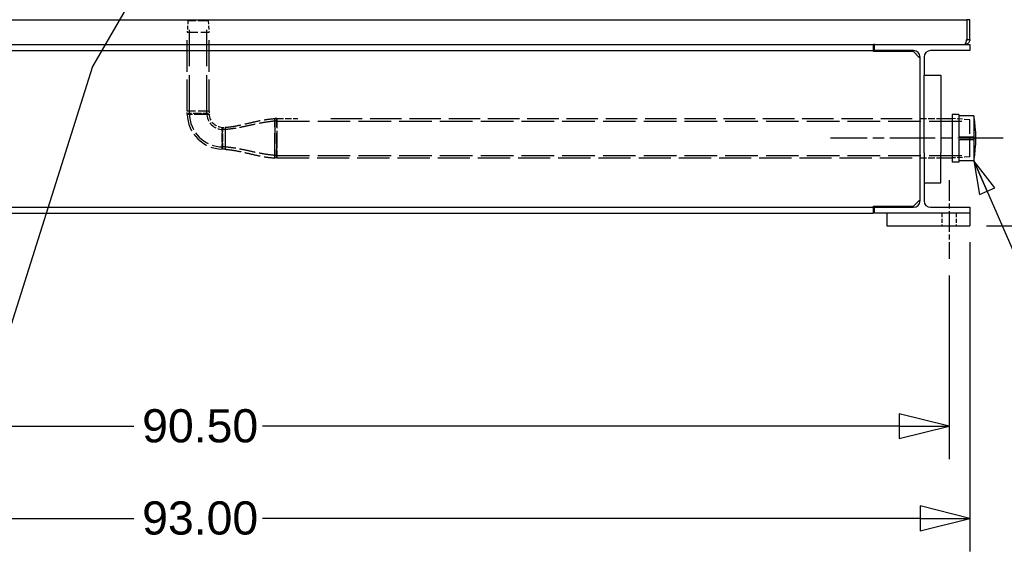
# Paper-space layout 'SHEET_1' of a CAD drawing. Header units: inches. Extents: x 4 to 540, y 12 to 340.
# Tile 18 of 118: x 73 to 133, y 83 to 115. Entities that reach past the tile are written whole.
import ezdxf

# ---------------------------------------------------------------- set-up
doc = ezdxf.new("R2010")
doc.units = ezdxf.units.IN
doc.header["$LTSCALE"] = 16
doc.header["$MEASUREMENT"] = 0
doc.linetypes.add('CHAIN', pattern=[0.7087, 0.4724, -0.0591, 0.1181, -0.0591])
doc.linetypes.add('DASHED', pattern=[0.2067, 0.1654, -0.0413])
doc.layers.get('0').update_dxf_attribs({"lineweight": 25})
doc.layers.get('DEFPOINTS').update_dxf_attribs({"lineweight": 25})
for name, color, linetype, lineweight in [('CENTER', 7, 'CHAIN', 25), ('DIMEN', 7, 'Continuous', 25), ('HIDDEN', 7, 'DASHED', 25)]:
    doc.layers.add(name, color=color, linetype=linetype, lineweight=lineweight)
doc.styles.get("Standard").update_dxf_attribs({"font": 'arial.ttf'})
doc.dimstyles.new('DEFAULT-ANSI', dxfattribs={"dimscale": 16, "dimtxt": 0.125, "dimasz": 0.1875, "dimexe": 0.125, "dimexo": 0.0625, "dimgap": 0.031496, "dimtad": 0, "dimtih": 1, "dimtoh": 1, "dimrnd": 1e-08, "dimzin": 4, "dimdsep": 46, "dimtxsty": 'Standard', "dimblk": 'Filled-1', "dimcen": 0.09, "dimdle": 0.393701, "dimclrd": 256, "dimclre": 256, "dimclrt": 256, "dimadec": 0, "dimazin": 1, "dimtfac": 1.504, "dimtofl": 0, "dimtmove": 0, "dimatfit": 3, "dimldrblk": 'Filled-1', "dimfxl": 1, "dimtolj": 1, "dimtzin": 4, "dimlwd": 25, "dimlwe": 25, "dimarcsym": 0})
doc.dimstyles.new('DEFAULT-ANSI$7', dxfattribs={"dimscale": 16, "dimtxt": 0.125, "dimasz": 0.125, "dimexe": 0.125, "dimexo": 0.0625, "dimgap": 0.031496, "dimtad": 0, "dimtih": 1, "dimtoh": 1, "dimrnd": 1e-08, "dimzin": 4, "dimdsep": 46, "dimtxsty": 'Standard', "dimblk": 'Filled-1', "dimcen": 0.09, "dimdle": 0.393701, "dimclrd": 256, "dimclre": 256, "dimclrt": 256, "dimadec": 0, "dimazin": 1, "dimtfac": 1.504, "dimtofl": 0, "dimtmove": 0, "dimatfit": 3, "dimldrblk": 'Filled-1', "dimfxl": 1, "dimtolj": 1, "dimtzin": 4, "dimlwd": 25, "dimlwe": 25, "dimarcsym": 0})

# ---------------------------------------------------------------- blocks, each defined once
blk = doc.blocks.new('Filled-1')
at = {"color": 0}
for p, q in [((0, 0), (-1, 0.25)), ((-1, 0.25), (-1, -0.25)), ((-1, 0), (0, 0)), ((-1, -0.25), (0, 0))]:
    blk.add_line(p, q, dxfattribs=at)
at = {"color": 0, "flags": 128}
blk.add_lwpolyline([(-1, -0.25), (0, 0), (-1, 0.25), (-1, -0.25)], dxfattribs=at)
at = {"color": 0}
blk.add_solid([(-1, -0.25), (0, 0), (-1, 0.25), (-1, -0.25)], dxfattribs=at)
blk = doc.blocks.new('*D13')
at = {"layer": 'DEFPOINTS', "color": 0, "linetype": 'Continuous'}
for p in [(38.903, 100.969), (129.403, 100.969), (38.903, 90.89)]:
    blk.add_point(p, dxfattribs=at)
at = {"layer": 'DIMEN', "linetype": 'Continuous', "lineweight": 25}
for p, q in [((38.903, 99.969), (38.903, 88.89)), ((129.403, 99.969), (129.403, 88.89)), ((41.903, 90.89), (80.278, 90.89)), ((126.403, 90.89), (88.028, 90.89))]:
    blk.add_line(p, q, dxfattribs=at)
at = {"layer": 'DIMEN', "linetype": 'Continuous', "lineweight": 25, "xscale": 3, "yscale": 3, "zscale": 3, "rotation": 180}
blk.add_blockref('Filled-1', (38.903, 90.89), dxfattribs=at)
at = {"layer": 'DIMEN', "linetype": 'Continuous', "lineweight": 25, "xscale": 3, "yscale": 3, "zscale": 3}
blk.add_blockref('Filled-1', (129.403, 90.89), dxfattribs=at)
at = {"layer": 'DIMEN', "linetype": 'Continuous', "lineweight": 25, "insert": (80.782, 91.911), "char_height": 2, "attachment_point": 1}
blk.add_mtext('\\A1;90.50', dxfattribs=at)
blk = doc.blocks.new('*D14')
at = {"layer": 'DEFPOINTS', "color": 0, "linetype": 'Continuous'}
for p in [(37.653, 102.969), (130.653, 102.969), (130.653, 85.331)]:
    blk.add_point(p, dxfattribs=at)
at = {"layer": 'DIMEN', "linetype": 'Continuous', "lineweight": 25}
for p, q in [((37.653, 101.969), (37.653, 83.331)), ((130.653, 101.969), (130.653, 83.331)), ((40.653, 85.331), (80.278, 85.331)), ((127.653, 85.331), (88.028, 85.331))]:
    blk.add_line(p, q, dxfattribs=at)
at = {"layer": 'DIMEN', "linetype": 'Continuous', "lineweight": 25, "xscale": 3, "yscale": 3, "zscale": 3, "rotation": 180}
blk.add_blockref('Filled-1', (37.653, 85.331), dxfattribs=at)
at = {"layer": 'DIMEN', "linetype": 'Continuous', "lineweight": 25, "xscale": 3, "yscale": 3, "zscale": 3}
blk.add_blockref('Filled-1', (130.653, 85.331), dxfattribs=at)
at = {"layer": 'DIMEN', "linetype": 'Continuous', "lineweight": 25, "insert": (80.782, 86.353), "char_height": 2, "attachment_point": 1}
blk.add_mtext('\\A1;93.00', dxfattribs=at)
blk = doc.blocks.new('*D15')
at = {"layer": 'DEFPOINTS', "color": 0, "linetype": 'Continuous'}
for p in [(132.653, 108.24), (137.62, 108.24), (130.653, 102.969)]:
    blk.add_point(p, dxfattribs=at)
at = {"layer": 'DIMEN', "linetype": 'Continuous', "lineweight": 25}
for p, q in [((137.62, 111.24), (137.62, 114.24)), ((133.653, 108.24), (139.62, 108.24)), ((131.653, 102.969), (139.62, 102.969)), ((137.62, 99.969), (137.62, 96.969))]:
    blk.add_line(p, q, dxfattribs=at)
at = {"layer": 'DIMEN', "linetype": 'Continuous', "lineweight": 25, "xscale": 3, "yscale": 3, "zscale": 3}
for p, rotation in [((137.62, 108.24), 270), ((137.62, 102.969), 90)]:
    blk.add_blockref('Filled-1', p, dxfattribs=dict(at, rotation=rotation))
at = {"layer": 'DIMEN', "linetype": 'Continuous', "lineweight": 25, "insert": (135.023, 106.625), "char_height": 2, "attachment_point": 1}
blk.add_mtext('\\A1;5.27', dxfattribs=at)
blk = doc.blocks.new('*D16')
at = {"layer": 'DEFPOINTS', "color": 0, "linetype": 'Continuous'}
for p in [(87.376, 151.891), (152.07, 151.891), (130.653, 102.969)]:
    blk.add_point(p, dxfattribs=at)
at = {"layer": 'DIMEN', "linetype": 'Continuous', "lineweight": 25}
for p, q in [((88.376, 151.891), (154.07, 151.891)), ((152.07, 148.891), (152.07, 128.955)), ((152.07, 105.969), (152.07, 125.905)), ((131.653, 102.969), (154.07, 102.969))]:
    blk.add_line(p, q, dxfattribs=at)
at = {"layer": 'DIMEN', "linetype": 'Continuous', "lineweight": 25, "xscale": 3, "yscale": 3, "zscale": 3}
for p, rotation in [((152.07, 151.891), 90), ((152.07, 102.969), 270)]:
    blk.add_blockref('Filled-1', p, dxfattribs=dict(at, rotation=rotation))
at = {"layer": 'DIMEN', "linetype": 'Continuous', "lineweight": 25, "insert": (148.666, 128.451), "char_height": 2, "attachment_point": 1}
blk.add_mtext('\\A1;48.92', dxfattribs=at)
blk = doc.blocks.new('*D54')
at = {"layer": 'DEFPOINTS', "color": 0, "linetype": 'Continuous'}
for p in [(88.124, 128.951), (144.511, 128.951), (130.653, 102.969)]:
    blk.add_point(p, dxfattribs=at)
at = {"layer": 'DIMEN', "linetype": 'Continuous', "lineweight": 25}
for p, q in [((89.124, 128.951), (146.511, 128.951)), ((144.511, 125.951), (144.511, 117.485)), ((144.511, 105.969), (144.511, 114.435)), ((131.653, 102.969), (146.511, 102.969))]:
    blk.add_line(p, q, dxfattribs=at)
at = {"layer": 'DIMEN', "linetype": 'Continuous', "lineweight": 25, "xscale": 3, "yscale": 3, "zscale": 3}
for p, rotation in [((144.511, 128.951), 90), ((144.511, 102.969), 270)]:
    blk.add_blockref('Filled-1', p, dxfattribs=dict(at, rotation=rotation))
at = {"layer": 'DIMEN', "linetype": 'Continuous', "lineweight": 25, "insert": (141.117, 116.981), "char_height": 2, "attachment_point": 1}
blk.add_mtext('\\A1;25.98', dxfattribs=at)

psp = doc.layouts.new('SHEET_1')

# ---------------------------------------------------------------- linework, layer by layer
for p, q in [((37.841, 115.389), (130.465, 115.389)), ((130.465, 115.389), (130.465, 114.201)), ((130.653, 115.389), (130.465, 115.389)), ((130.465, 115.389), (130.465, 114.201)), ((130.653, 114.201), (130.653, 115.389)), ((130.465, 114.201), (130.653, 114.201)), ((43.465, 113.889), (124.84, 113.889)), ((43.465, 113.529), (124.84, 113.529)), ((124.84, 113.529), (124.84, 113.889)), ((124.903, 113.889), (124.84, 113.889)), ((124.84, 113.466), (124.84, 113.529)), ((127.263, 113.466), (124.84, 113.466)), ((124.903, 113.889), (130.653, 113.889)), ((124.903, 113.529), (124.903, 113.889)), ((127.268, 113.529), (124.903, 113.529)), ((127.59, 113.139), (127.263, 113.466)), ((130.653, 113.529), (128.288, 113.529)), ((130.653, 113.889), (130.653, 113.529)), ((127.653, 113.076), (127.59, 113.139)), ((127.653, 104.531), (127.653, 113.076)), ((127.658, 104.469), (127.658, 113.139)), ((127.898, 113.139), (127.898, 112.054)), ((127.898, 112.054), (128.898, 112.054)), ((127.898, 107.359), (127.898, 112.054)), ((128.898, 112.054), (128.898, 107.359)), ((127.653, 109.427), (127.658, 109.427)), ((128.898, 109.427), (129.595, 109.427)), ((129.595, 109.677), (129.595, 106.803)), ((129.988, 109.677), (129.595, 109.677)), ((129.988, 109.677), (129.988, 108.318)), ((130.902, 109.598), (129.988, 109.598)), ((130.902, 109.598), (130.902, 108.318)), ((129.988, 108.318), (130.889, 108.318)), ((129.988, 108.161), (129.988, 106.803)), ((129.988, 108.161), (130.889, 108.161)), ((130.889, 108.318), (130.889, 108.161)), ((130.902, 108.318), (130.889, 108.318)), ((130.889, 108.161), (130.902, 108.161)), ((130.902, 108.161), (130.902, 106.881)), ((127.653, 107.052), (127.658, 107.052)), ((127.898, 107.359), (127.898, 105.554)), ((128.898, 105.554), (128.898, 107.359)), ((128.898, 107.052), (129.595, 107.052)), ((129.988, 106.803), (129.595, 106.803)), ((130.902, 106.881), (129.988, 106.881)), ((127.898, 105.554), (127.898, 104.469)), ((127.898, 105.554), (128.898, 105.554)), ((127.263, 104.141), (127.59, 104.469)), ((127.59, 104.469), (127.653, 104.531)), ((43.465, 104.079), (124.84, 104.079)), ((124.84, 104.079), (124.84, 104.141)), ((124.84, 104.141), (127.263, 104.141)), ((124.84, 103.719), (124.84, 104.079)), ((124.903, 103.719), (124.903, 104.079)), ((124.903, 104.079), (127.268, 104.079)), ((128.288, 104.079), (130.653, 104.079)), ((130.653, 104.079), (130.653, 103.719)), ((43.465, 103.719), (124.84, 103.719)), ((130.653, 103.719), (124.903, 103.719)), ((125.653, 103.719), (125.653, 102.969)), ((130.653, 103.719), (130.653, 102.969)), ((125.653, 102.969), (130.653, 102.969))]:
    psp.add_line(p, q)
for centre, radius, start, end in [((127.268, 113.139), 0.39, 0, 90), ((128.288, 113.139), 0.39, 90, 180), ((122.547, 108.24), 8.465, 350.76611, 9.23389), ((127.268, 104.469), 0.39, 270, 0), ((128.288, 104.469), 0.39, 180, 270)]:
    psp.add_arc(centre, radius, start, end)
for points, knots in [([(130.465, 114.201), (130.443, 114.117), (130.422, 114.034), (130.401, 113.976), (130.381, 113.921), (130.36, 113.889), (130.34, 113.889)], [-1, -1, -1, -1, -0.487701, -0.487701, -0.487701, 0, 0, 0, 0]), ([(130.646, 114.139), (130.634, 114.077), (130.602, 114.019), (130.557, 113.976), (130.499, 113.921), (130.42, 113.889), (130.34, 113.889)], [-0.8725123, -0.8725123, -0.8725123, -0.8725123, -0.4877015, -0.4877015, -0.4877015, 0, 0, 0, 0])]:
    psp.add_open_spline(points, degree=3, knots=knots)
for points in [[(130.449, 114.139), (130.459, 114.158), (130.465, 114.179), (130.465, 114.201)], [(130.653, 114.201), (130.653, 114.18), (130.651, 114.159), (130.646, 114.139)]]:
    psp.add_open_spline(points, degree=3)
at = {"layer": 'CENTER', "linetype": 'CHAIN', "ltscale": 0.360729}
psp.add_line((132.653, 108.24), (122.26, 108.24), dxfattribs=at)
at = {"layer": 'CENTER', "linetype": 'CHAIN', "ltscale": 0.164822}
psp.add_line((129.403, 105.719), (129.403, 100.969), dxfattribs=at)
at = {"layer": 'HIDDEN', "ltscale": 0.081902}
for p, q in [((83.538, 115.326), (83.495, 114.638)), ((84.767, 115.326), (84.81, 114.638))]:
    psp.add_line(p, q, dxfattribs=at)
at = {"layer": 'HIDDEN', "ltscale": 0.229726}
psp.add_line((84.767, 115.326), (83.538, 115.326), dxfattribs=at)
at = {"layer": 'HIDDEN', "ltscale": 0.825623}
for p, q in [((83.628, 109.865), (83.628, 115.326)), ((84.677, 109.865), (84.677, 115.326))]:
    psp.add_line(p, q, dxfattribs=at)
at = {"layer": 'HIDDEN', "ltscale": 0.245796}
for p, q in [((83.495, 114.638), (84.81, 114.638)), ((84.81, 109.865), (83.495, 109.865)), ((84.81, 109.865), (83.495, 109.865))]:
    psp.add_line(p, q, dxfattribs=at)
at = {"layer": 'HIDDEN', "ltscale": 0.721683}
for p, q in [((83.495, 109.865), (83.495, 114.638)), ((84.81, 109.865), (84.81, 114.638))]:
    psp.add_line(p, q, dxfattribs=at)
at = {"layer": 'HIDDEN', "ltscale": 0.021439}
psp.add_line((83.496, 109.684), (83.495, 109.865), dxfattribs=at)
at = {"layer": 'HIDDEN', "ltscale": 0.01478}
for p, q in [((83.628, 109.74), (83.628, 109.865)), ((84.677, 109.74), (84.677, 109.865)), ((88.903, 109.273), (88.778, 109.273)), ((85.778, 108.764), (85.653, 108.764)), ((85.778, 107.715), (85.653, 107.715)), ((88.903, 107.206), (88.778, 107.206))]:
    psp.add_line(p, q, dxfattribs=at)
at = {"layer": 'HIDDEN', "ltscale": 0.020724}
for p, q in [((84.81, 109.865), (84.812, 109.69)), ((85.603, 108.899), (85.778, 108.9))]:
    psp.add_line(p, q, dxfattribs=at)
at = {"layer": 'HIDDEN', "ltscale": 0.010611}
for p, q in [((83.496, 109.684), (83.566, 109.74)), ((83.496, 109.684), (83.566, 109.74)), ((85.653, 107.653), (85.597, 107.583)), ((85.653, 107.653), (85.597, 107.583))]:
    psp.add_line(p, q, dxfattribs=at)
at = {"layer": 'HIDDEN', "ltscale": 0.010172}
for p, q in [((84.741, 109.74), (84.812, 109.69)), ((84.741, 109.74), (84.812, 109.69)), ((85.603, 108.899), (85.653, 108.828)), ((85.603, 108.899), (85.653, 108.828))]:
    psp.add_line(p, q, dxfattribs=at)
at = {"layer": 'HIDDEN', "ltscale": 0.565206}
for p, q in [((88.778, 109.43), (88.778, 107.05)), ((88.778, 107.05), (88.778, 109.43))]:
    psp.add_line(p, q, dxfattribs=at)
at = {"layer": 'HIDDEN', "ltscale": 0.014783}
for p, q in [((88.903, 109.427), (88.778, 109.43)), ((88.903, 107.052), (88.778, 107.05))]:
    psp.add_line(p, q, dxfattribs=at)
at = {"layer": 'HIDDEN', "ltscale": 0.564018}
psp.add_line((88.903, 107.052), (88.903, 109.427), dxfattribs=at)
at = {"layer": 'HIDDEN', "ltscale": 0.148704}
psp.add_line((88.903, 109.427), (90.153, 109.427), dxfattribs=at)
at = {"layer": 'HIDDEN', "ltscale": 0.221954}
for p, q in [((88.903, 109.427), (88.903, 108.24)), ((88.903, 108.24), (88.903, 107.052))]:
    psp.add_line(p, q, dxfattribs=at)
at = {"layer": 'HIDDEN', "ltscale": 0.742587}
for p, q in [((88.903, 109.273), (130.653, 109.273)), ((88.903, 107.206), (130.653, 107.206))]:
    psp.add_line(p, q, dxfattribs=at)
at = {"layer": 'HIDDEN', "ltscale": 0.71561}
psp.add_line((92.153, 109.427), (127.653, 109.427), dxfattribs=at)
at = {"layer": 'HIDDEN', "ltscale": 0.147514}
for p, q in [((127.658, 109.427), (128.898, 109.427)), ((127.658, 107.052), (128.898, 107.052))]:
    psp.add_line(p, q, dxfattribs=at)
at = {"layer": 'HIDDEN', "ltscale": 0.126118}
for p, q in [((130.653, 109.361), (129.595, 109.427)), ((130.653, 107.118), (129.595, 107.052))]:
    psp.add_line(p, q, dxfattribs=at)
at = {"layer": 'HIDDEN', "ltscale": 0.419274}
psp.add_line((130.653, 107.118), (130.653, 109.361), dxfattribs=at)
at = {"layer": 'HIDDEN', "ltscale": 0.246731}
psp.add_line((85.778, 108.9), (85.778, 107.58), dxfattribs=at)
at = {"layer": 'HIDDEN', "ltscale": 0.123456}
psp.add_line((85.778, 108.9), (85.778, 108.238), dxfattribs=at)
at = {"layer": 'HIDDEN', "ltscale": 0.123175}
psp.add_line((85.778, 108.238), (85.778, 107.58), dxfattribs=at)
at = {"layer": 'HIDDEN', "ltscale": 0.021442}
psp.add_line((85.778, 107.58), (85.597, 107.583), dxfattribs=at)
at = {"layer": 'HIDDEN', "ltscale": 0.732304}
psp.add_line((88.903, 107.052), (127.653, 107.052), dxfattribs=at)
at = {"layer": 'HIDDEN', "ltscale": 0.089183}
for p, q in [((128.965, 103.719), (128.965, 102.969)), ((129.84, 103.719), (129.84, 102.969))]:
    psp.add_line(p, q, dxfattribs=at)
at = {"layer": 'HIDDEN', "ltscale": 0.39002}
psp.add_arc((85.653, 109.74), 2.157, 181.48548, 268.51452, dxfattribs=at)
at = {"layer": 'HIDDEN', "ltscale": 0.378468}
psp.add_arc((85.653, 109.74), 2.024, 180, 270, dxfattribs=at)
at = {"layer": 'HIDDEN', "ltscale": 0.182312}
psp.add_arc((85.653, 109.74), 0.975, 180, 270, dxfattribs=at)
at = {"layer": 'HIDDEN', "ltscale": 0.145548}
psp.add_arc((85.653, 109.74), 0.842, 183.39723, 266.60277, dxfattribs=at)
at = {"layer": 'HIDDEN', "ltscale": 0.122735}
for points, knots in [([(83.496, 109.684), (83.496, 109.684), (83.499, 109.684), (83.524, 109.684), (83.569, 109.684), (83.709, 109.684), (83.807, 109.684), (83.993, 109.685), (84.073, 109.685), (84.153, 109.685)], [-2.329558, -2.329558, -2.329558, -2.329558, -2.077222, -2.077222, -1.344347, -1.344347, -0.542076, -0.542076, 0, 0, 0, 0]), ([(83.496, 109.684), (83.496, 109.684), (83.499, 109.684), (83.524, 109.684), (83.569, 109.684), (83.709, 109.684), (83.807, 109.684), (83.993, 109.685), (84.073, 109.685), (84.153, 109.685)], [-2.329558, -2.329558, -2.329558, -2.329558, -2.077222, -2.077222, -1.344347, -1.344347, -0.542076, -0.542076, 0, 0, 0, 0]), ([(85.599, 108.239), (85.598, 108.159), (85.598, 108.079), (85.598, 107.894), (85.597, 107.795), (85.597, 107.656), (85.597, 107.611), (85.597, 107.586), (85.597, 107.583), (85.597, 107.583)], [-9.328925, -9.328925, -9.328925, -9.328925, -8.78685, -8.78685, -7.984578, -7.984578, -7.251703, -7.251703, -6.999368, -6.999368, -6.999368, -6.999368]), ([(85.597, 107.583), (85.597, 107.583), (85.597, 107.586), (85.597, 107.611), (85.597, 107.656), (85.597, 107.795), (85.598, 107.894), (85.598, 108.079), (85.598, 108.159), (85.599, 108.239)], [6.999368, 6.999368, 6.999368, 6.999368, 7.251703, 7.251703, 7.984578, 7.984578, 8.78685, 8.78685, 9.328925, 9.328925, 9.328925, 9.328925])]:
    psp.add_open_spline(points, degree=3, knots=knots, dxfattribs=at)
at = {"layer": 'HIDDEN', "ltscale": 0.109569}
for points, knots in [([(84.153, 109.74), (84.081, 109.74), (84.01, 109.74), (83.844, 109.74), (83.756, 109.74), (83.632, 109.74), (83.591, 109.74), (83.569, 109.74), (83.566, 109.74), (83.567, 109.74)], [0, 0, 0, 0, 0.542076, 0.542076, 1.344347, 1.344347, 2.077222, 2.077222, 2.329558, 2.329558, 2.329558, 2.329558]), ([(84.153, 109.74), (84.081, 109.74), (84.01, 109.74), (83.844, 109.74), (83.756, 109.74), (83.632, 109.74), (83.591, 109.74), (83.569, 109.74), (83.566, 109.74), (83.567, 109.74)], [0, 0, 0, 0, 0.542076, 0.542076, 1.344347, 1.344347, 2.077222, 2.077222, 2.329558, 2.329558, 2.329558, 2.329558]), ([(85.653, 107.653), (85.653, 107.653), (85.653, 107.656), (85.653, 107.678), (85.653, 107.718), (85.653, 107.843), (85.653, 107.931), (85.653, 108.097), (85.653, 108.168), (85.653, 108.24)], [6.999368, 6.999368, 6.999368, 6.999368, 7.251703, 7.251703, 7.984578, 7.984578, 8.78685, 8.78685, 9.328925, 9.328925, 9.328925, 9.328925]), ([(85.653, 107.653), (85.653, 107.653), (85.653, 107.656), (85.653, 107.678), (85.653, 107.718), (85.653, 107.843), (85.653, 107.931), (85.653, 108.097), (85.653, 108.168), (85.653, 108.24)], [6.999368, 6.999368, 6.999368, 6.999368, 7.251703, 7.251703, 7.984578, 7.984578, 8.78685, 8.78685, 9.328925, 9.328925, 9.328925, 9.328925])]:
    psp.add_open_spline(points, degree=3, knots=knots, dxfattribs=at)
at = {"layer": 'HIDDEN', "ltscale": 0.109818}
for points, knots in [([(84.741, 109.74), (84.741, 109.74), (84.738, 109.74), (84.719, 109.74), (84.689, 109.74), (84.608, 109.74), (84.561, 109.74), (84.406, 109.74), (84.28, 109.74), (84.153, 109.74)], [6.994031, 6.994031, 6.994031, 6.994031, 7.25311, 7.25311, 7.854994, 7.854994, 8.367164, 8.367164, 9.328925, 9.328925, 9.328925, 9.328925]), ([(84.741, 109.74), (84.741, 109.74), (84.738, 109.74), (84.719, 109.74), (84.689, 109.74), (84.608, 109.74), (84.561, 109.74), (84.406, 109.74), (84.28, 109.74), (84.153, 109.74)], [6.994031, 6.994031, 6.994031, 6.994031, 7.25311, 7.25311, 7.854994, 7.854994, 8.367164, 8.367164, 9.328925, 9.328925, 9.328925, 9.328925]), ([(85.653, 108.24), (85.653, 108.366), (85.653, 108.493), (85.653, 108.648), (85.653, 108.695), (85.653, 108.776), (85.653, 108.805), (85.653, 108.825), (85.653, 108.828), (85.653, 108.828)], [0, 0, 0, 0, 0.961762, 0.961762, 1.473932, 1.473932, 2.075815, 2.075815, 2.334895, 2.334895, 2.334895, 2.334895]), ([(85.653, 108.24), (85.653, 108.366), (85.653, 108.493), (85.653, 108.648), (85.653, 108.695), (85.653, 108.776), (85.653, 108.805), (85.653, 108.825), (85.653, 108.828), (85.653, 108.828)], [0, 0, 0, 0, 0.961762, 0.961762, 1.473932, 1.473932, 2.075815, 2.075815, 2.334895, 2.334895, 2.334895, 2.334895])]:
    psp.add_open_spline(points, degree=3, knots=knots, dxfattribs=at)
at = {"layer": 'HIDDEN', "ltscale": 0.123004}
for points, knots in [([(84.153, 109.685), (84.295, 109.686), (84.436, 109.687), (84.61, 109.688), (84.663, 109.688), (84.753, 109.689), (84.786, 109.689), (84.808, 109.69), (84.812, 109.69), (84.812, 109.69)], [-9.328925, -9.328925, -9.328925, -9.328925, -8.367164, -8.367164, -7.854994, -7.854994, -7.25311, -7.25311, -6.994031, -6.994031, -6.994031, -6.994031]), ([(85.603, 108.898), (85.603, 108.898), (85.603, 108.895), (85.603, 108.873), (85.602, 108.84), (85.601, 108.749), (85.601, 108.697), (85.6, 108.523), (85.599, 108.381), (85.599, 108.239)], [-2.334895, -2.334895, -2.334895, -2.334895, -2.075815, -2.075815, -1.473932, -1.473932, -0.961762, -0.961762, 0, 0, 0, 0]), ([(85.599, 108.239), (85.599, 108.381), (85.6, 108.523), (85.601, 108.697), (85.601, 108.749), (85.602, 108.84), (85.603, 108.873), (85.603, 108.895), (85.603, 108.898), (85.603, 108.898)], [0, 0, 0, 0, 0.961762, 0.961762, 1.473932, 1.473932, 2.075815, 2.075815, 2.334895, 2.334895, 2.334895, 2.334895])]:
    psp.add_open_spline(points, degree=3, knots=knots, dxfattribs=at)
at = {"layer": 'HIDDEN', "ltscale": 0.245974}
psp.add_open_spline([(84.153, 109.685), (84.295, 109.686), (84.436, 109.687), (84.61, 109.688), (84.663, 109.688), (84.753, 109.689), (84.786, 109.689), (84.822, 109.69), (84.811, 109.69), (84.739, 109.689), (84.686, 109.688), (84.543, 109.687), (84.45, 109.687), (84.287, 109.686), (84.221, 109.686), (84.155, 109.685), (84.155, 109.685), (84.154, 109.685), (84.154, 109.685)], degree=3, knots=[0, 0, 0, 0, 0.481158, 0.481158, 0.737391, 0.737391, 1.038506, 1.038506, 1.426716, 1.426716, 1.753756, 1.753756, 2.110569, 2.110569, 2.333577, 2.333577, 2.333577, 2.334895, 2.334895, 2.334895, 2.334895], dxfattribs=at)
at = {"layer": 'HIDDEN', "ltscale": 0.36296}
for points in [[(85.778, 108.9), (85.98, 108.919), (86.182, 108.943), (86.582, 109.014), (86.781, 109.057), (87.178, 109.148), (87.376, 109.196), (87.773, 109.285), (87.972, 109.326), (88.373, 109.391), (88.575, 109.411), (88.778, 109.43)], [(85.778, 107.58), (85.98, 107.56), (86.182, 107.536), (86.582, 107.465), (86.781, 107.422), (87.178, 107.331), (87.376, 107.283), (87.773, 107.194), (87.972, 107.153), (88.373, 107.088), (88.575, 107.068), (88.778, 107.05)]]:
    psp.add_open_spline(points, degree=3, knots=[0, 0, 0, 0, 1.548727, 1.548727, 3.097455, 3.097455, 4.646182, 4.646182, 6.194909, 6.194909, 7.743637, 7.743637, 7.743637, 7.743637], dxfattribs=at)
at = {"layer": 'HIDDEN', "ltscale": 0.362432}
for points in [[(88.778, 109.273), (88.576, 109.254), (88.374, 109.231), (87.974, 109.165), (87.775, 109.125), (87.377, 109.04), (87.179, 108.995), (86.781, 108.911), (86.582, 108.871), (86.181, 108.806), (85.98, 108.783), (85.778, 108.764)], [(88.778, 107.206), (88.576, 107.225), (88.374, 107.248), (87.974, 107.314), (87.775, 107.354), (87.377, 107.439), (87.179, 107.484), (86.781, 107.568), (86.582, 107.608), (86.181, 107.673), (85.98, 107.696), (85.778, 107.715)]]:
    psp.add_open_spline(points, degree=3, knots=[0, 0, 0, 0, 1.546499, 1.546499, 3.092999, 3.092999, 4.639498, 4.639498, 6.185998, 6.185998, 7.732497, 7.732497, 7.732497, 7.732497], dxfattribs=at)

# ---------------------------------------------------------------- dimensions: what is measured, and where the dimension line sits
at = {"layer": 'DIMEN', "linetype": 'Continuous', "lineweight": 25}
for base, p1, p2, angle, override, picture, middle in [((152.07, 151.891), (130.653, 102.969), (87.376, 151.891), 90, {"dimdec": 2, "dimtp": 0, "dimtm": 0, "dimtdec": 2, "dimatfit": 1}, '*D16', (152.07, 127.43)), ((144.511, 128.951), (130.653, 102.969), (88.124, 128.951), 270, {"dimdec": 2, "dimtp": 0, "dimtm": 0, "dimtdec": 2, "dimatfit": 1}, '*D54', (144.511, 115.96)), ((137.62, 108.24), (130.653, 102.969), (132.653, 108.24), 90, {"dimdec": 2, "dimtp": 0, "dimtm": 0, "dimtdec": 2, "dimatfit": 1}, '*D15', (137.62, 105.604)), ((130.653, 85.331), (37.653, 102.969), (130.653, 102.969), 180, {"dimtih": 0, "dimtoh": 0, "dimdec": 2, "dimtp": 0, "dimtm": 0, "dimtdec": 2, "dimatfit": 1}, '*D14', (84.153, 85.331)), ((38.903, 90.89), (129.403, 100.969), (38.903, 100.969), 180, {"dimtih": 0, "dimtoh": 0, "dimdec": 2, "dimtp": 0, "dimtm": 0, "dimtdec": 2, "dimatfit": 1}, '*D13', (84.153, 90.89))]:
    dim = psp.add_linear_dim(base=base, p1=p1, p2=p2, angle=angle, dimstyle='DEFAULT-ANSI', override=override, dxfattribs=at)
    dim.commit()
    dim.dimension.update_dxf_attribs({"geometry": picture, "text_midpoint": middle, "dimtype": 160})

# ---------------------------------------------------------------- leaders
at = {"layer": 'DIMEN', "linetype": 'Continuous', "lineweight": 25, "annotation_type": 0, "has_hookline": 1}
for points, hookline_direction, text_width in [([(81.987, 119.83), (77.794, 112.568), (67.945, 81.401), (65.945, 81.401)], 1, 13.966), ([(130.902, 106.881), (137.766, 91.065), (139.766, 91.065)], 0, 23.241)]:
    psp.add_leader(points, dimstyle='DEFAULT-ANSI$7', override={"dimtad": 0}, dxfattribs=dict(at, hookline_direction=hookline_direction, text_width=text_width))

doc.saveas('drawing.dxf')
